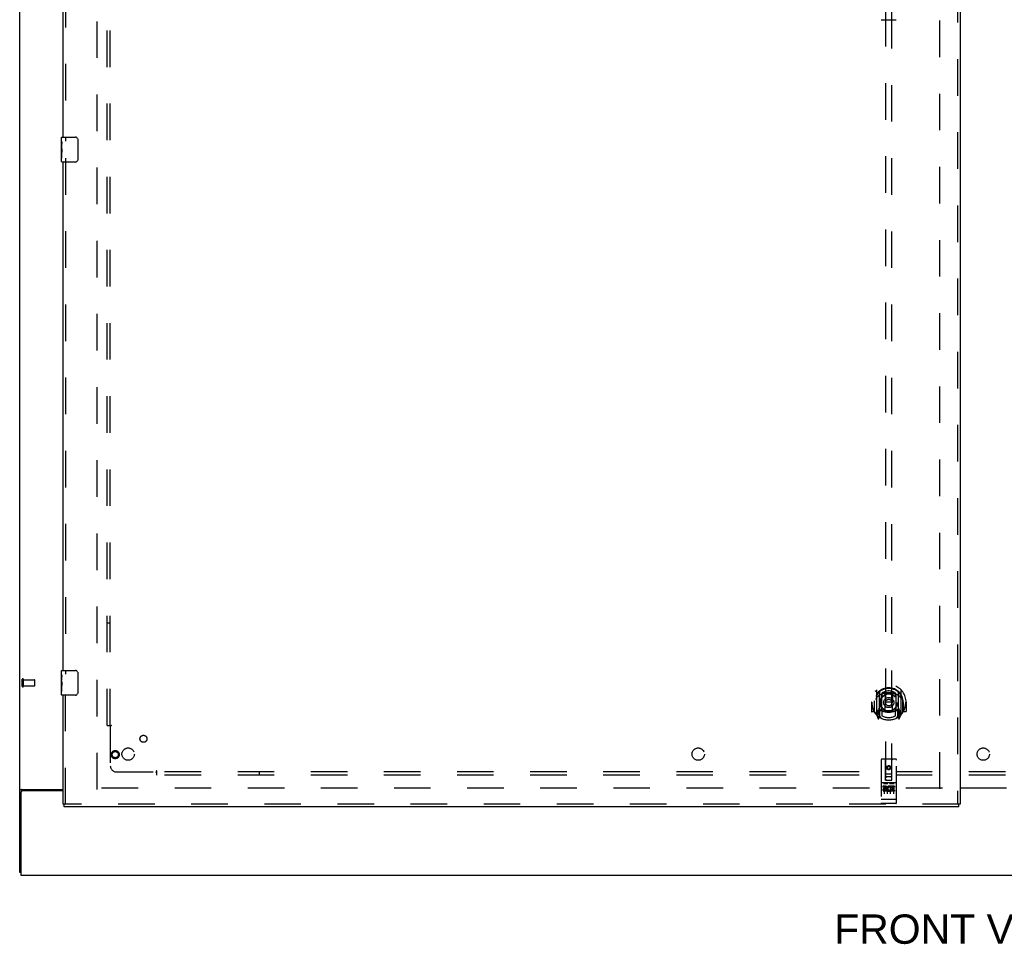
# Model space of a CAD drawing. Header units: inches. Extents: x 0 to 268, y 0 to 174.
# Tile 3 of 83: x 48 to 88, y 46 to 83. Entities that reach past the tile are written whole.
import ezdxf

# ---------------------------------------------------------------- set-up
doc = ezdxf.new("R2010")
doc.units = ezdxf.units.IN
doc.header["$LTSCALE"] = 14.749625
doc.header["$MEASUREMENT"] = 0
doc.linetypes.add('HIDDEN', pattern=[0.2, 0.1, -0.1])
doc.layers.get('0').update_dxf_attribs({"linetype": 'CONTINUOUS'})
for name, color, linetype in [('DEFAULT_2', 8, 'HIDDEN'), ('DIMENSIONS', 7, 'CONTINUOUS'), ('LEFTHAND_DOOR_ASSEMBLY', 7, 'CONTINUOUS'), ('SUBPANEL', 7, 'CONTINUOUS')]:
    doc.layers.add(name, color=color, linetype=linetype)
doc.styles.get("Standard").update_dxf_attribs({"font": 'arial.ttf'})

msp = doc.modelspace()

# ---------------------------------------------------------------- linework, layer by layer
at = {"color": 3, "linetype": 'Continuous'}
for p, q in [((48.059, 49.092), (48.059, 128.884)), ((85.996, 52.503), (87.871, 52.503)), ((87.871, 52.488), (85.996, 52.488)), ((48.111, 52.324), (48.111, 48.988)), ((48.128, 52.436), (49.809, 52.436)), ((49.809, 52.384), (48.171, 52.384)), ((48.111, 48.988), (125.757, 48.988))]:
    msp.add_line(p, q, dxfattribs=at)
at = {"color": 7, "linetype": 'Continuous'}
msp.add_line((48.111, 49.092), (48.059, 49.092), dxfattribs=at)
at = {"color": 3, "linetype": 'Continuous'}
for points in [[(48.094, 52.421), (48.09, 52.42), (48.086, 52.419), (48.083, 52.417), (48.079, 52.416), (48.076, 52.415), (48.073, 52.413), (48.07, 52.412), (48.068, 52.41), (48.065, 52.408), (48.064, 52.407), (48.062, 52.405), (48.061, 52.403), (48.06, 52.401), (48.059, 52.399), (48.059, 52.397), (48.059, 52.395)], [(48.128, 52.436), (48.126, 52.435), (48.124, 52.433), (48.121, 52.431), (48.118, 52.43), (48.114, 52.428), (48.11, 52.427), (48.106, 52.426), (48.102, 52.424), (48.094, 52.421)]]:
    msp.add_lwpolyline(points, dxfattribs=at)
msp.add_arc((48.171, 52.324), 0.06, 90, 180, dxfattribs=at)
at = {"layer": 'DEFAULT_2', "color": 8, "linetype": 'HIDDEN'}
for p, q in [((51.184, 52.436), (51.184, 125.54)), ((85.184, 52.467), (85.184, 125.509)), ((48.163, 56.596), (48.163, 56.88)), ((48.206, 56.596), (48.206, 56.88)), ((48.206, 56.862), (48.653, 56.862)), ((48.663, 56.624), (48.663, 56.852)), ((48.206, 56.614), (48.653, 56.614)), ((85.288, 52.488), (51.198, 52.488))]:
    msp.add_line(p, q, dxfattribs=at)
for centre, radius, start, end in [((48.184, 56.88), 0.0215, 360, 180), ((48.653, 56.852), 0.01, 360, 90), ((48.184, 56.596), 0.0215, 180, 0), ((48.653, 56.624), 0.01, 270, 0)]:
    msp.add_arc(centre, radius, start, end, dxfattribs=at)
at = {"layer": 'LEFTHAND_DOOR_ASSEMBLY', "color": 8, "linetype": 'HIDDEN'}
for p, q in [((85.892, 126.134), (85.892, 51.842)), ((49.913, 99.393), (49.913, 78.583)), ((82.996, 86.817), (82.996, 52.816)), ((83.246, 52.816), (83.246, 86.817)), ((49.913, 77.893), (49.913, 57.083)), ((82.621, 56.443), (82.621, 55.476)), ((83.621, 55.476), (83.621, 56.443)), ((49.913, 51.842), (49.913, 56.393)), ((82.739, 56.39), (82.739, 55.373)), ((82.746, 56.365), (82.746, 55.362)), ((82.839, 55.641), (82.839, 56.273)), ((82.846, 56.325), (82.846, 56.222)), ((82.958, 56.299), (82.989, 55.96)), ((83.284, 56.299), (83.254, 55.96)), ((83.396, 56.222), (83.396, 56.325)), ((83.404, 56.273), (83.404, 55.641)), ((83.496, 56.365), (83.496, 55.362)), ((83.504, 56.39), (83.504, 55.373)), ((82.436, 55.96), (82.421, 55.96)), ((82.421, 55.96), (82.421, 55.586)), ((82.539, 55.96), (82.554, 55.96)), ((82.539, 55.96), (82.539, 55.571)), ((82.546, 56.006), (82.546, 56.009)), ((82.546, 55.549), (82.546, 56.006)), ((82.739, 55.631), (82.679, 55.631)), ((82.679, 55.631), (82.679, 55.481)), ((82.839, 55.632), (82.766, 55.632)), ((82.846, 55.661), (82.846, 55.408)), ((82.958, 55.615), (82.989, 55.96)), ((83.254, 55.96), (82.989, 55.96)), ((83.284, 55.615), (83.254, 55.96)), ((83.396, 55.408), (83.396, 55.661)), ((83.476, 55.632), (83.404, 55.632)), ((83.564, 55.631), (83.504, 55.631)), ((83.564, 55.481), (83.564, 55.631)), ((83.704, 55.96), (83.689, 55.96)), ((83.696, 56.006), (83.696, 56.009)), ((83.696, 55.549), (83.696, 56.006)), ((83.704, 55.96), (83.704, 55.571)), ((83.821, 55.96), (83.806, 55.96)), ((83.821, 55.96), (83.821, 55.586)), ((82.539, 55.571), (82.436, 55.571)), ((82.539, 55.571), (82.547, 55.586)), ((82.625, 55.465), (82.696, 55.29)), ((82.679, 55.481), (82.746, 55.481)), ((82.716, 55.534), (82.687, 55.488)), ((82.717, 55.37), (82.721, 55.367)), ((82.724, 55.293), (82.739, 55.373)), ((82.816, 55.312), (82.746, 55.421)), ((82.749, 55.594), (82.749, 55.386)), ((82.834, 55.614), (82.769, 55.614)), ((83.474, 55.614), (83.408, 55.614)), ((83.496, 55.421), (83.426, 55.312)), ((83.494, 55.386), (83.494, 55.594)), ((83.496, 55.481), (83.564, 55.481)), ((83.504, 55.373), (83.518, 55.293)), ((83.524, 55.369), (83.525, 55.37)), ((83.525, 55.37), (83.525, 55.37)), ((83.525, 55.37), (83.525, 55.37)), ((83.555, 55.488), (83.526, 55.534)), ((83.546, 55.29), (83.617, 55.465)), ((83.695, 55.586), (83.704, 55.571)), ((83.806, 55.571), (83.704, 55.571)), ((83.404, 53.656), (82.839, 53.656)), ((82.809, 53.626), (82.809, 51.901)), ((82.995, 52.816), (82.991, 53.626)), ((83.121, 53.388), (83.059, 53.352)), ((83.059, 53.352), (83.069, 53.346)), ((83.059, 53.352), (83.059, 53.28)), ((83.059, 53.28), (83.069, 53.286)), ((83.059, 53.28), (83.121, 53.244)), ((83.121, 53.377), (83.069, 53.346)), ((83.069, 53.346), (83.069, 53.286)), ((83.069, 53.286), (83.121, 53.255)), ((83.184, 53.352), (83.121, 53.388)), ((83.121, 53.388), (83.121, 53.377)), ((83.174, 53.346), (83.121, 53.377)), ((83.121, 53.255), (83.174, 53.286)), ((83.121, 53.244), (83.184, 53.28)), ((83.121, 53.244), (83.121, 53.255)), ((83.184, 53.352), (83.174, 53.346)), ((83.174, 53.286), (83.174, 53.346)), ((83.184, 53.28), (83.174, 53.286)), ((83.184, 53.28), (83.184, 53.352)), ((83.248, 52.816), (83.251, 53.626)), ((83.434, 51.901), (83.434, 53.626)), ((82.993, 53.066), (83.249, 53.066)), ((83.206, 52.941), (83.036, 52.941)), ((83.404, 52.699), (82.839, 52.699)), ((82.977, 52.577), (82.884, 52.577)), ((82.884, 52.577), (82.884, 52.534)), ((82.977, 52.534), (82.884, 52.534)), ((82.91, 52.683), (83.082, 52.683)), ((82.934, 52.568), (82.934, 52.262)), ((82.981, 52.491), (82.934, 52.491)), ((82.977, 52.45), (82.948, 52.45)), ((82.995, 52.816), (82.996, 52.816)), ((82.996, 52.816), (83.246, 52.816)), ((83.059, 52.568), (83.059, 52.262)), ((83.16, 52.683), (83.332, 52.683)), ((83.184, 52.568), (83.184, 52.262)), ((83.197, 52.541), (83.184, 52.522)), ((83.193, 52.566), (83.197, 52.564)), ((83.353, 52.577), (83.197, 52.577)), ((83.197, 52.577), (83.197, 52.564)), ((83.197, 52.541), (83.197, 52.363)), ((83.353, 52.534), (83.239, 52.534)), ((83.239, 52.534), (83.239, 52.491)), ((83.332, 52.491), (83.239, 52.491)), ((83.332, 52.448), (83.239, 52.448)), ((83.239, 52.448), (83.239, 52.406)), ((83.246, 52.816), (83.248, 52.816)), ((83.309, 52.568), (83.309, 52.262)), ((83.332, 52.491), (83.332, 52.448)), ((83.353, 52.577), (83.353, 52.534)), ((83.04, 52.406), (82.948, 52.406)), ((83.04, 52.363), (82.948, 52.363)), ((83.04, 52.406), (83.04, 52.363)), ((83.172, 52.411), (83.189, 52.372)), ((83.353, 52.363), (83.197, 52.363)), ((83.353, 52.406), (83.239, 52.406)), ((83.353, 52.406), (83.353, 52.363)), ((85.954, 51.842), (49.851, 51.842)), ((82.827, 52.029), (82.826, 52.029)), ((82.826, 52.029), (82.826, 52.029)), ((82.828, 52.029), (82.827, 52.029)), ((82.829, 52.029), (82.828, 52.029)), ((82.83, 52.029), (82.829, 52.029)), ((82.829, 52.029), (82.829, 52.029)), ((82.831, 52.029), (82.83, 52.029)), ((82.832, 52.029), (82.831, 52.029)), ((82.833, 52.029), (82.832, 52.029)), ((82.834, 52.029), (82.833, 52.029)), ((82.833, 52.029), (82.833, 52.029)), ((82.835, 52.029), (82.834, 52.029)), ((82.836, 52.029), (82.835, 52.029)), ((82.837, 52.029), (82.836, 52.029)), ((82.838, 52.029), (82.837, 52.029)), ((82.839, 52.029), (82.838, 52.029)), ((83.404, 52.029), (82.839, 52.029)), ((83.404, 51.871), (82.839, 51.871)), ((83.404, 52.029), (83.405, 52.029)), ((83.405, 52.029), (83.406, 52.029)), ((83.406, 52.029), (83.407, 52.029)), ((83.406, 52.029), (83.406, 52.029)), ((83.407, 52.029), (83.408, 52.029)), ((83.408, 52.029), (83.409, 52.029)), ((83.409, 52.029), (83.41, 52.029)), ((83.41, 52.029), (83.411, 52.029)), ((83.411, 52.029), (83.412, 52.029)), ((83.411, 52.029), (83.411, 52.029)), ((83.412, 52.029), (83.413, 52.029)), ((83.413, 52.029), (83.414, 52.029)), ((83.414, 52.029), (83.415, 52.029)), ((83.415, 52.029), (83.416, 52.029)), ((83.415, 52.029), (83.415, 52.029)), ((83.416, 52.029), (83.417, 52.029)), ((83.417, 52.029), (83.418, 52.029))]:
    msp.add_line(p, q, dxfattribs=at)
at = {"layer": 'LEFTHAND_DOOR_ASSEMBLY', "color": 3, "linetype": 'Continuous'}
for p, q in [((85.996, 126.134), (85.996, 51.842)), ((49.809, 78.738), (49.809, 99.238)), ((49.809, 57.238), (49.809, 77.738)), ((49.809, 51.842), (49.809, 56.238)), ((85.954, 51.738), (49.851, 51.738))]:
    msp.add_line(p, q, dxfattribs=at)
at = {"layer": 'LEFTHAND_DOOR_ASSEMBLY', "color": 7, "linetype": 'Continuous'}
for p, q in [((82.821, 83.476), (83.421, 83.476)), ((49.749, 78.577), (49.749, 78.723)), ((49.764, 78.738), (50.304, 78.738)), ((49.749, 78.32), (49.749, 78.577)), ((49.754, 78.521), (49.749, 78.521)), ((49.749, 78.353), (49.755, 78.353)), ((49.749, 77.753), (49.749, 78.317)), ((49.75, 78.29), (49.749, 78.29)), ((49.755, 78.353), (49.755, 78.49)), ((50.403, 78.638), (50.403, 77.838)), ((49.749, 78.159), (49.754, 78.159)), ((49.749, 78.123), (49.755, 78.123)), ((49.749, 78.06), (49.755, 78.06)), ((49.749, 77.892), (49.755, 77.892)), ((49.755, 77.892), (49.755, 78.123)), ((50.304, 77.738), (49.764, 77.738)), ((49.749, 57.077), (49.749, 57.223)), ((49.764, 57.238), (50.304, 57.238)), ((49.749, 56.82), (49.749, 57.077)), ((49.754, 57.021), (49.749, 57.021)), ((49.749, 56.853), (49.755, 56.853)), ((49.749, 56.253), (49.749, 56.817)), ((49.755, 56.853), (49.755, 56.99)), ((50.403, 57.138), (50.403, 56.338)), ((49.75, 56.79), (49.749, 56.79)), ((49.749, 56.659), (49.754, 56.659)), ((49.749, 56.623), (49.755, 56.623)), ((49.749, 56.56), (49.755, 56.56)), ((49.755, 56.392), (49.755, 56.623)), ((49.749, 56.392), (49.755, 56.392)), ((50.304, 56.238), (49.764, 56.238)), ((49.809, 51.842), (49.851, 51.842)), ((49.851, 51.738), (49.851, 51.842)), ((85.996, 51.842), (85.954, 51.842)), ((85.954, 51.738), (85.954, 51.842))]:
    msp.add_line(p, q, dxfattribs=at)
for points in [[(50.397, 78.674), (50.399, 78.669), (50.4, 78.663), (50.402, 78.657), (50.403, 78.651), (50.403, 78.644), (50.403, 78.638)], [(49.749, 78.577), (49.749, 78.574), (49.749, 78.569), (49.75, 78.564), (49.751, 78.55)], [(49.749, 78.32), (49.749, 78.311), (49.749, 78.302), (49.75, 78.292)], [(49.75, 78.292), (49.753, 78.259), (49.754, 78.247), (49.754, 78.234), (49.755, 78.222), (49.755, 78.209), (49.755, 78.196), (49.755, 78.183), (49.755, 78.171), (49.754, 78.158), (49.754, 78.146), (49.753, 78.134)], [(49.751, 78.55), (49.752, 78.543), (49.753, 78.535), (49.754, 78.526)], [(49.754, 78.526), (49.755, 78.517), (49.755, 78.508), (49.755, 78.499), (49.755, 78.49)], [(50.403, 77.838), (50.403, 77.832), (50.403, 77.826), (50.402, 77.819), (50.4, 77.813), (50.399, 77.808), (50.397, 77.802)], [(49.749, 57.077), (49.749, 57.074), (49.749, 57.069), (49.75, 57.064), (49.751, 57.05)], [(49.749, 56.82), (49.749, 56.811), (49.749, 56.802), (49.75, 56.792)], [(49.751, 57.05), (49.752, 57.043), (49.753, 57.035), (49.754, 57.026)], [(49.754, 57.026), (49.755, 57.017), (49.755, 57.008), (49.755, 56.999), (49.755, 56.99)], [(50.397, 57.174), (50.399, 57.169), (50.4, 57.163), (50.402, 57.157), (50.403, 57.151), (50.403, 57.144), (50.403, 57.138)], [(49.75, 56.792), (49.753, 56.759), (49.754, 56.747), (49.754, 56.734), (49.755, 56.722), (49.755, 56.709), (49.755, 56.696), (49.755, 56.683), (49.755, 56.671), (49.754, 56.658), (49.754, 56.646), (49.753, 56.634)], [(50.403, 56.338), (50.403, 56.332), (50.403, 56.326), (50.402, 56.319), (50.4, 56.313), (50.399, 56.308), (50.397, 56.302)]]:
    msp.add_lwpolyline(points, dxfattribs=at)
at = {"layer": 'LEFTHAND_DOOR_ASSEMBLY', "color": 8, "linetype": 'HIDDEN'}
for points in [[(82.576, 56.398), (82.576, 56.399), (82.577, 56.4), (82.578, 56.401), (82.578, 56.402), (82.579, 56.403), (82.58, 56.403), (82.581, 56.404), (82.581, 56.405), (82.582, 56.406), (82.583, 56.406), (82.584, 56.407), (82.584, 56.408), (82.585, 56.408), (82.586, 56.409), (82.587, 56.41), (82.588, 56.411), (82.588, 56.411), (82.589, 56.412), (82.59, 56.412), (82.591, 56.413), (82.592, 56.414), (82.593, 56.414), (82.594, 56.415), (82.594, 56.415), (82.595, 56.416), (82.596, 56.416), (82.597, 56.417), (82.598, 56.418), (82.599, 56.418), (82.6, 56.418), (82.601, 56.419), (82.602, 56.419), (82.603, 56.42), (82.603, 56.42)], [(83.639, 56.42), (83.64, 56.42), (83.64, 56.419), (83.641, 56.419), (83.642, 56.418), (83.643, 56.418), (83.644, 56.418), (83.645, 56.417), (83.646, 56.416), (83.647, 56.416), (83.648, 56.415), (83.649, 56.415), (83.649, 56.414), (83.65, 56.414), (83.651, 56.413), (83.652, 56.412), (83.653, 56.412), (83.654, 56.411), (83.654, 56.411), (83.655, 56.41), (83.656, 56.409), (83.657, 56.408), (83.658, 56.408), (83.658, 56.407), (83.659, 56.406), (83.66, 56.406), (83.661, 56.405), (83.661, 56.404), (83.662, 56.403), (83.663, 56.403), (83.664, 56.402), (83.664, 56.401), (83.665, 56.4), (83.666, 56.399), (83.666, 56.398)], [(82.667, 56.175), (82.665, 56.173), (82.664, 56.172), (82.662, 56.171), (82.661, 56.169), (82.659, 56.168), (82.657, 56.166), (82.656, 56.164), (82.654, 56.163), (82.652, 56.161), (82.65, 56.159), (82.648, 56.157), (82.647, 56.155), (82.645, 56.153), (82.643, 56.151), (82.641, 56.148), (82.639, 56.146), (82.637, 56.144), (82.635, 56.141), (82.633, 56.138), (82.63, 56.136), (82.628, 56.133), (82.626, 56.13), (82.624, 56.127), (82.621, 56.124), (82.619, 56.12), (82.616, 56.117), (82.614, 56.113), (82.611, 56.109), (82.609, 56.105), (82.606, 56.101), (82.603, 56.097), (82.601, 56.093), (82.598, 56.088), (82.595, 56.083), (82.592, 56.078), (82.589, 56.073)], [(82.933, 56.316), (82.938, 56.318), (82.944, 56.319), (82.949, 56.321), (82.955, 56.322), (82.96, 56.323), (82.966, 56.325), (82.971, 56.326), (82.977, 56.327), (82.982, 56.328), (82.988, 56.329), (82.993, 56.33), (82.999, 56.331), (83.004, 56.332), (83.01, 56.333), (83.015, 56.334), (83.021, 56.335), (83.026, 56.336), (83.032, 56.336), (83.037, 56.337), (83.043, 56.338), (83.048, 56.338), (83.054, 56.339), (83.06, 56.339), (83.065, 56.34), (83.071, 56.34), (83.076, 56.341), (83.082, 56.341), (83.087, 56.341), (83.093, 56.342), (83.099, 56.342), (83.104, 56.342), (83.11, 56.342), (83.115, 56.342), (83.121, 56.342), (83.127, 56.342), (83.132, 56.342), (83.138, 56.342), (83.143, 56.342), (83.149, 56.342), (83.155, 56.341), (83.16, 56.341), (83.166, 56.341), (83.171, 56.34), (83.177, 56.34), (83.183, 56.339), (83.188, 56.339), (83.194, 56.338), (83.199, 56.338), (83.205, 56.337), (83.21, 56.336), (83.216, 56.336), (83.221, 56.335), (83.227, 56.334), (83.232, 56.333), (83.238, 56.332), (83.244, 56.331), (83.249, 56.33), (83.255, 56.329), (83.26, 56.328), (83.265, 56.327), (83.271, 56.326), (83.276, 56.325), (83.282, 56.323), (83.287, 56.322), (83.293, 56.321), (83.298, 56.319), (83.304, 56.318), (83.309, 56.316)], [(83.654, 56.073), (83.65, 56.078), (83.647, 56.083), (83.644, 56.088), (83.642, 56.093), (83.639, 56.097), (83.636, 56.101), (83.633, 56.105), (83.631, 56.109), (83.628, 56.113), (83.626, 56.117), (83.623, 56.12), (83.621, 56.124), (83.618, 56.127), (83.616, 56.13), (83.614, 56.133), (83.612, 56.136), (83.61, 56.138), (83.607, 56.141), (83.605, 56.144), (83.603, 56.146), (83.601, 56.148), (83.599, 56.151), (83.597, 56.153), (83.595, 56.155), (83.594, 56.157), (83.592, 56.159), (83.59, 56.161), (83.588, 56.163), (83.587, 56.164), (83.585, 56.166), (83.583, 56.168), (83.582, 56.169), (83.58, 56.171), (83.578, 56.172), (83.577, 56.173), (83.575, 56.175)], [(82.603, 55.499), (82.603, 55.499), (82.602, 55.5), (82.601, 55.5), (82.6, 55.501), (82.599, 55.501), (82.598, 55.502), (82.597, 55.502), (82.596, 55.503), (82.595, 55.503), (82.594, 55.504), (82.594, 55.504), (82.593, 55.505), (82.592, 55.505), (82.591, 55.506), (82.59, 55.507), (82.589, 55.507), (82.588, 55.508), (82.588, 55.509), (82.587, 55.509), (82.586, 55.51), (82.585, 55.511), (82.584, 55.511), (82.584, 55.512), (82.583, 55.513), (82.582, 55.514), (82.581, 55.514), (82.581, 55.515), (82.58, 55.516), (82.579, 55.517), (82.578, 55.517), (82.578, 55.518), (82.577, 55.519), (82.576, 55.52), (82.576, 55.521)], [(83.666, 55.521), (83.666, 55.52), (83.665, 55.519), (83.664, 55.518), (83.664, 55.517), (83.663, 55.517), (83.662, 55.516), (83.661, 55.515), (83.661, 55.514), (83.66, 55.514), (83.659, 55.513), (83.658, 55.512), (83.658, 55.511), (83.657, 55.511), (83.656, 55.51), (83.655, 55.509), (83.654, 55.509), (83.654, 55.508), (83.653, 55.507), (83.652, 55.507), (83.651, 55.506), (83.65, 55.505), (83.649, 55.505), (83.649, 55.504), (83.648, 55.504), (83.647, 55.503), (83.646, 55.503), (83.645, 55.502), (83.644, 55.502), (83.643, 55.501), (83.642, 55.501), (83.641, 55.5), (83.64, 55.5), (83.64, 55.499), (83.639, 55.499)], [(82.904, 52.681), (82.904, 52.681), (82.904, 52.681), (82.904, 52.682), (82.904, 52.682), (82.904, 52.682), (82.904, 52.682), (82.904, 52.682), (82.904, 52.682), (82.904, 52.682), (82.904, 52.682), (82.905, 52.682), (82.905, 52.682), (82.905, 52.682), (82.905, 52.682), (82.905, 52.682), (82.905, 52.682), (82.905, 52.682), (82.905, 52.682), (82.906, 52.682), (82.906, 52.682), (82.906, 52.682), (82.906, 52.682), (82.906, 52.682), (82.906, 52.682), (82.906, 52.682), (82.906, 52.682), (82.907, 52.682), (82.907, 52.682), (82.907, 52.682), (82.907, 52.682), (82.907, 52.682), (82.907, 52.682), (82.908, 52.682), (82.908, 52.682), (82.908, 52.683), (82.908, 52.683), (82.908, 52.683), (82.908, 52.683), (82.909, 52.683), (82.909, 52.683), (82.909, 52.683), (82.909, 52.683), (82.909, 52.683), (82.91, 52.683), (82.91, 52.683)], [(83.082, 52.683), (83.082, 52.683), (83.082, 52.683), (83.083, 52.683), (83.083, 52.683), (83.083, 52.683), (83.083, 52.683), (83.083, 52.683), (83.084, 52.683), (83.084, 52.683), (83.084, 52.683), (83.084, 52.683), (83.084, 52.682), (83.084, 52.682), (83.085, 52.682), (83.085, 52.682), (83.085, 52.682), (83.085, 52.682), (83.085, 52.682), (83.085, 52.682), (83.086, 52.682), (83.086, 52.682), (83.086, 52.682), (83.086, 52.682), (83.086, 52.682), (83.086, 52.682), (83.086, 52.682), (83.087, 52.682), (83.087, 52.682), (83.087, 52.682), (83.087, 52.682), (83.087, 52.682), (83.087, 52.682), (83.087, 52.682), (83.087, 52.682), (83.087, 52.682), (83.088, 52.682), (83.088, 52.682), (83.088, 52.682), (83.088, 52.682), (83.088, 52.682), (83.088, 52.682), (83.088, 52.682), (83.088, 52.682), (83.088, 52.681), (83.088, 52.681), (83.089, 52.681)], [(83.154, 52.681), (83.154, 52.681), (83.154, 52.681), (83.154, 52.682), (83.154, 52.682), (83.154, 52.682), (83.154, 52.682), (83.154, 52.682), (83.154, 52.682), (83.154, 52.682), (83.154, 52.682), (83.155, 52.682), (83.155, 52.682), (83.155, 52.682), (83.155, 52.682), (83.155, 52.682), (83.155, 52.682), (83.155, 52.682), (83.155, 52.682), (83.156, 52.682), (83.156, 52.682), (83.156, 52.682), (83.156, 52.682), (83.156, 52.682), (83.156, 52.682), (83.156, 52.682), (83.156, 52.682), (83.157, 52.682), (83.157, 52.682), (83.157, 52.682), (83.157, 52.682), (83.157, 52.682), (83.157, 52.682), (83.158, 52.682), (83.158, 52.682), (83.158, 52.683), (83.158, 52.683), (83.158, 52.683), (83.158, 52.683), (83.159, 52.683), (83.159, 52.683), (83.159, 52.683), (83.159, 52.683), (83.159, 52.683), (83.16, 52.683), (83.16, 52.683)], [(83.332, 52.683), (83.332, 52.683), (83.332, 52.683), (83.333, 52.683), (83.333, 52.683), (83.333, 52.683), (83.333, 52.683), (83.333, 52.683), (83.334, 52.683), (83.334, 52.683), (83.334, 52.683), (83.334, 52.683), (83.334, 52.682), (83.334, 52.682), (83.335, 52.682), (83.335, 52.682), (83.335, 52.682), (83.335, 52.682), (83.335, 52.682), (83.335, 52.682), (83.336, 52.682), (83.336, 52.682), (83.336, 52.682), (83.336, 52.682), (83.336, 52.682), (83.336, 52.682), (83.336, 52.682), (83.337, 52.682), (83.337, 52.682), (83.337, 52.682), (83.337, 52.682), (83.337, 52.682), (83.337, 52.682), (83.337, 52.682), (83.337, 52.682), (83.337, 52.682), (83.338, 52.682), (83.338, 52.682), (83.338, 52.682), (83.338, 52.682), (83.338, 52.682), (83.338, 52.682), (83.338, 52.682), (83.338, 52.682), (83.338, 52.681), (83.338, 52.681), (83.339, 52.681)], [(82.826, 52.029), (82.825, 52.029), (82.824, 52.029), (82.824, 52.03), (82.824, 52.03), (82.823, 52.03), (82.823, 52.03), (82.823, 52.03), (82.822, 52.03), (82.822, 52.03), (82.822, 52.03), (82.821, 52.03), (82.821, 52.03), (82.82, 52.03), (82.82, 52.03), (82.82, 52.03), (82.819, 52.03), (82.819, 52.03), (82.819, 52.03), (82.819, 52.03), (82.818, 52.031), (82.818, 52.031), (82.818, 52.031), (82.817, 52.031), (82.817, 52.031), (82.817, 52.031), (82.816, 52.031), (82.816, 52.031), (82.816, 52.031), (82.816, 52.031), (82.815, 52.031), (82.815, 52.031), (82.815, 52.031), (82.815, 52.032), (82.814, 52.032), (82.814, 52.032), (82.814, 52.032), (82.814, 52.032), (82.813, 52.032), (82.813, 52.032), (82.813, 52.032), (82.813, 52.032), (82.812, 52.032), (82.812, 52.032), (82.812, 52.033), (82.812, 52.033), (82.812, 52.033), (82.811, 52.033), (82.811, 52.033), (82.811, 52.033), (82.811, 52.033), (82.811, 52.033), (82.811, 52.033), (82.81, 52.033), (82.81, 52.033), (82.81, 52.034), (82.81, 52.034), (82.81, 52.034), (82.81, 52.034), (82.81, 52.034), (82.81, 52.034), (82.809, 52.034), (82.809, 52.034), (82.809, 52.034), (82.809, 52.034), (82.809, 52.035), (82.809, 52.035), (82.809, 52.035), (82.809, 52.035), (82.809, 52.035), (82.809, 52.035), (82.809, 52.035), (82.809, 52.035), (82.809, 52.035), (82.809, 52.036), (82.809, 52.036), (82.809, 52.036), (82.809, 52.036), (82.809, 52.036), (82.809, 52.036)], [(83.418, 52.029), (83.418, 52.03), (83.418, 52.03), (83.419, 52.03), (83.419, 52.03), (83.419, 52.03), (83.42, 52.03), (83.42, 52.03), (83.421, 52.03), (83.421, 52.03), (83.421, 52.03), (83.422, 52.03), (83.422, 52.03), (83.422, 52.03), (83.423, 52.03), (83.423, 52.03), (83.423, 52.03), (83.424, 52.03), (83.424, 52.031), (83.424, 52.031), (83.424, 52.031), (83.425, 52.031), (83.425, 52.031), (83.425, 52.031), (83.426, 52.031), (83.426, 52.031), (83.426, 52.031), (83.426, 52.031), (83.427, 52.031), (83.427, 52.031), (83.427, 52.031), (83.427, 52.032), (83.428, 52.032), (83.428, 52.032), (83.428, 52.032), (83.428, 52.032), (83.429, 52.032), (83.429, 52.032), (83.429, 52.032), (83.429, 52.032), (83.43, 52.032), (83.43, 52.032), (83.43, 52.033), (83.43, 52.033), (83.43, 52.033), (83.431, 52.033), (83.431, 52.033), (83.431, 52.033), (83.431, 52.033), (83.431, 52.033), (83.431, 52.033), (83.432, 52.033), (83.432, 52.033), (83.432, 52.034), (83.432, 52.034), (83.432, 52.034), (83.432, 52.034), (83.432, 52.034), (83.432, 52.034), (83.433, 52.034), (83.433, 52.034), (83.433, 52.034), (83.433, 52.034), (83.433, 52.035), (83.433, 52.035), (83.433, 52.035), (83.433, 52.035), (83.433, 52.035), (83.433, 52.035), (83.433, 52.035), (83.433, 52.035), (83.433, 52.035), (83.433, 52.036), (83.433, 52.036), (83.433, 52.036), (83.434, 52.036), (83.434, 52.036), (83.434, 52.036)]]:
    msp.add_lwpolyline(points, dxfattribs=at)
for centre, radius in [((83.121, 55.942), 0.35), ((83.121, 55.942), 0.335), ((83.121, 55.942), 0.205), ((83.121, 55.942), 0.133), ((51.913, 53.842), 0.164), ((51.913, 53.842), 0.124), ((83.121, 53.316), 0.085), ((83.121, 53.316), 0.0845)]:
    msp.add_circle(centre, radius, dxfattribs=at)
at = {"layer": 'LEFTHAND_DOOR_ASSEMBLY', "color": 7, "linetype": 'Continuous'}
for centre, radius, start, end in [((49.764, 78.723), 0.015, 90, 180), ((50.304, 78.638), 0.1, 21.1999, 90), ((49.764, 77.753), 0.015, 180, 270), ((50.304, 77.838), 0.1, 270, 338.7946), ((49.764, 57.223), 0.015, 90, 180), ((50.304, 57.138), 0.1, 21.1999, 90), ((49.764, 56.253), 0.015, 180, 270), ((50.304, 56.338), 0.1, 270, 338.7946)]:
    msp.add_arc(centre, radius, start, end, dxfattribs=at)
at = {"layer": 'LEFTHAND_DOOR_ASSEMBLY', "color": 8, "linetype": 'HIDDEN'}
for centre, radius, start, end in [((83.121, 55.96), 0.7, 305.5126, 234.4874), ((83.121, 55.957), 0.583, 0.2464, 179.7536), ((83.121, 55.932), 0.58, 7.6622, 172.3378), ((82.636, 56.443), 0.015, 135.0748, 180), ((83.121, 55.932), 0.48, 55.0461, 124.9539), ((83.606, 56.443), 0.015, 0, 44.9252), ((83.121, 55.642), 0.7, 49.529, 130.471), ((82.754, 56.39), 0.015, 130.3587, 180), ((82.766, 56.365), 0.02, 129.3378, 179.9984), ((82.854, 56.273), 0.015, 112.9863, 180), ((82.876, 56.222), 0.03, 180, 311.1261), ((83.121, 55.942), 0.343, 48.8739, 131.1261), ((82.938, 56.297), 0.02, 5.0796, 105.5752), ((83.304, 56.297), 0.02, 74.4248, 174.9204), ((83.366, 56.222), 0.03, 228.8739, 360), ((83.389, 56.273), 0.015, 0, 67.0137), ((83.476, 56.365), 0.02, 0, 50.6594), ((83.489, 56.39), 0.015, 0, 49.6413), ((83.121, 55.96), 0.685, 180, 213.0115), ((82.566, 56.006), 0.02, 172.3378, 180), ((83.121, 56.272), 0.7, 233.2319, 306.7681), ((82.558, 55.636), 0.188, 327.3208, 360), ((82.766, 55.612), 0.02, 90, 180), ((82.854, 55.641), 0.015, 180, 247.0137), ((82.876, 55.661), 0.03, 48.8739, 180), ((83.121, 55.942), 0.343, 228.8739, 311.1261), ((82.938, 55.617), 0.02, 254.3869, 354.9204), ((83.304, 55.617), 0.02, 185.0796, 285.6131), ((83.366, 55.661), 0.03, 0, 131.1261), ((83.389, 55.641), 0.015, 292.9863, 360), ((83.476, 55.612), 0.02, 0, 90), ((83.684, 55.636), 0.188, 180, 212.6792), ((83.121, 55.96), 0.685, 326.9885, 360), ((83.676, 56.006), 0.02, 0, 7.6622), ((82.436, 55.586), 0.015, 180, 270), ((82.566, 55.549), 0.02, 180, 215.2961), ((83.121, 55.942), 0.7, 215.2961, 324.7039), ((82.636, 55.476), 0.015, 180, 224.9252), ((82.691, 55.486), 0.005, 147.3208, 270), ((82.71, 55.295), 0.015, 201.8041, 350), ((82.726, 55.406), 0.02, 234.4874, 360), ((82.729, 55.386), 0.02, 234.7457, 360), ((82.766, 55.362), 0.02, 180, 238.5295), ((82.769, 55.594), 0.02, 90, 180), ((82.834, 55.594), 0.02, 66.536, 90), ((83.121, 56.254), 0.7, 246.536, 293.464), ((83.121, 55.942), 0.6, 242.7204, 297.2796), ((83.408, 55.594), 0.02, 90, 113.464), ((83.474, 55.594), 0.02, 0, 90), ((83.476, 55.362), 0.02, 301.4688, 359.9992), ((83.514, 55.386), 0.02, 180, 305.2543), ((83.516, 55.406), 0.02, 180, 305.5126), ((83.533, 55.295), 0.015, 190, 338.1959), ((83.551, 55.486), 0.005, 270, 32.6792), ((83.606, 55.476), 0.015, 315.0748, 360), ((83.676, 55.549), 0.02, 324.7039, 360), ((83.806, 55.586), 0.015, 270, 360), ((82.839, 53.626), 0.03, 90, 180), ((82.961, 53.626), 0.03, 0, 90), ((83.281, 53.626), 0.03, 90, 180), ((83.404, 53.626), 0.03, 0, 90), ((83.036, 52.901), 0.04, 90, 180), ((83.036, 52.856), 0.04, 180, 270), ((83.206, 52.901), 0.04, 0, 90), ((83.206, 52.856), 0.04, 270, 360), ((82.839, 52.729), 0.03, 180, 270), ((82.948, 52.428), 0.0644, 102.2995, 270.0775), ((82.948, 52.428), 0.0219, 89.9011, 270), ((82.977, 52.513), 0.0635, 270, 90), ((82.977, 52.512), 0.0219, 280.307, 90), ((83.147, 52.47), 0.107, 64.2636, 293.4027), ((83.147, 52.47), 0.0639, 54.8895, 293.4026), ((83.404, 52.729), 0.03, 270, 360), ((82.839, 51.901), 0.03, 180, 270), ((83.404, 51.901), 0.03, 270, 360)]:
    msp.add_arc(centre, radius, start, end, dxfattribs=at)
at = {"layer": 'LEFTHAND_DOOR_ASSEMBLY', "color": 7, "linetype": 'Continuous'}
for centre, start_param, end_param in [((50.012, 78.154), -3.141593, -2.961605), ((50.012, 56.654), 3.141593, 3.321581)]:
    msp.add_ellipse(centre, major_axis=(0.263, 0), ratio=0.432808, start_param=start_param, end_param=end_param, dxfattribs=at)
at = {"layer": 'SUBPANEL', "color": 8, "linetype": 'HIDDEN'}
for p, q in [((51.59, 55.019), (51.59, 122.957)), ((51.715, 55.019), (51.715, 122.957)), ((51.715, 59.144), (51.59, 59.144)), ((51.59, 55.019), (51.676, 55.019)), ((51.676, 55.019), (51.756, 55.019)), ((51.696, 55.002), (51.703, 54.995)), ((51.715, 54.984), (51.715, 53.394)), ((51.965, 53.144), (53.554, 53.144)), ((53.59, 53.106), (53.59, 53.185)), ((120.277, 53.144), (53.59, 53.144)), ((53.59, 53.019), (53.59, 53.106)), ((120.277, 53.019), (53.59, 53.019)), ((57.715, 53.144), (57.715, 53.019))]:
    msp.add_line(p, q, dxfattribs=at)
for points in [[(51.676, 55.019), (51.679, 55.018), (51.681, 55.016), (51.683, 55.014), (51.685, 55.012), (51.687, 55.011), (51.689, 55.009), (51.691, 55.007), (51.693, 55.006), (51.694, 55.004), (51.696, 55.002)], [(51.703, 54.995), (51.705, 54.993), (51.707, 54.991), (51.709, 54.989), (51.711, 54.987), (51.713, 54.986), (51.715, 54.984)], [(51.728, 54.994), (51.726, 54.992), (51.723, 54.99), (51.721, 54.989), (51.719, 54.987), (51.717, 54.986), (51.715, 54.984)], [(51.756, 55.019), (51.755, 55.017), (51.754, 55.015), (51.753, 55.014), (51.752, 55.012), (51.751, 55.01), (51.749, 55.009), (51.748, 55.007), (51.746, 55.005), (51.744, 55.004), (51.742, 55.002), (51.74, 55.001), (51.738, 54.999), (51.736, 54.998), (51.733, 54.997), (51.728, 54.994)], [(53.567, 53.163), (53.564, 53.158), (53.562, 53.155), (53.561, 53.153), (53.559, 53.151), (53.558, 53.148), (53.556, 53.146), (53.554, 53.144)], [(53.568, 53.131), (53.566, 53.133), (53.564, 53.135), (53.562, 53.137), (53.56, 53.139), (53.558, 53.141), (53.556, 53.143), (53.554, 53.144)], [(53.59, 53.185), (53.588, 53.184), (53.586, 53.184), (53.584, 53.183), (53.582, 53.182), (53.581, 53.18), (53.579, 53.179), (53.577, 53.177), (53.576, 53.176), (53.574, 53.174), (53.573, 53.172), (53.571, 53.17), (53.57, 53.168), (53.568, 53.165), (53.567, 53.163)], [(53.59, 53.106), (53.588, 53.108), (53.586, 53.111), (53.584, 53.113), (53.583, 53.115), (53.581, 53.117), (53.579, 53.119), (53.578, 53.121), (53.576, 53.122), (53.574, 53.124), (53.573, 53.126), (53.568, 53.131)]]:
    msp.add_lwpolyline(points, dxfattribs=at)
for centre, radius in [((53.052, 54.482), 0.141), ((52.434, 53.863), 0.25), ((75.434, 53.863), 0.25), ((86.934, 53.863), 0.25)]:
    msp.add_circle(centre, radius, dxfattribs=at)
msp.add_arc((51.965, 53.394), 0.25, 180, 270, dxfattribs=at)

# ---------------------------------------------------------------- texts
at = {"layer": 'DIMENSIONS', "color": 2, "linetype": 'Continuous', "insert": (86.105, 47.399), "char_height": 1.1831, "width": 10.35344, "attachment_point": 2, "line_spacing_factor": 0.9}
msp.add_mtext('FRONT VIEW', dxfattribs=at)

doc.saveas('drawing.dxf')
